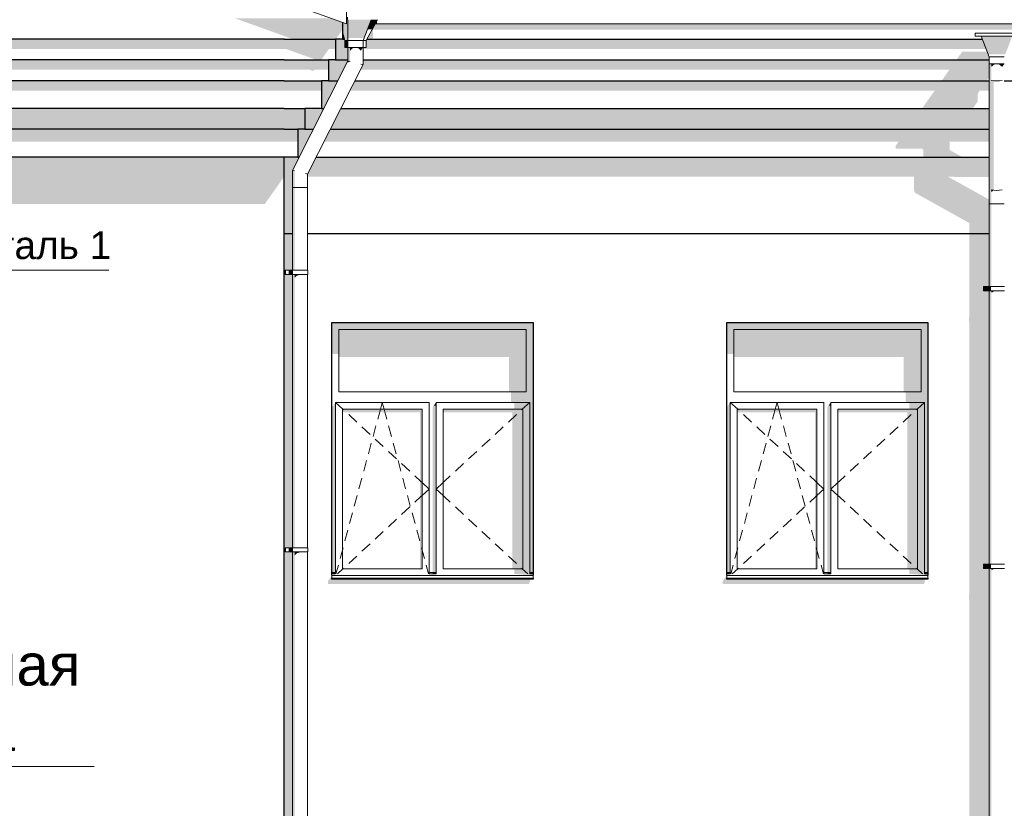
# Model space of a CAD drawing. Header units: millimetres. Extents: x -95523 to 190468, y -7401 to 17692.
# Tile 51 of 139: x -21893 to -14797, y 6750 to 12432. Entities that reach past the tile are written whole.
import ezdxf

# ---------------------------------------------------------------- set-up
doc = ezdxf.new("R2010")
doc.units = ezdxf.units.MM
doc.header["$MEASUREMENT"] = 0
doc.set_wipeout_variables(frame=1)
doc.linetypes.add('Wipeout_Contour', pattern=[1000, 0, -1000])
for name, color, linetype, lineweight in [('Р_Фасад в осях 1-24_2_1 Молдинги_Ном._пера__2', 8, 'Continuous', 15), ('Р_Фасад в осях 1-24_2_1 Молдинги_Ном._пера__21', 7, 'Continuous', 30), ('Р_Фасад в осях 1-24_2_1_Конструктив-парапет_Ном._пера__2', 8, 'Continuous', 15), ('Р_Фасад в осях 1-24_2_1_Конструктив-парапет_Ном._пера__21', 7, 'Continuous', 30), ('Р_Фасад в осях 1-24_2_1_Кровля (плоская)_Ном._пера__1', 7, 'Continuous', 15), ('Р_Фасад в осях 1-24_2_1_Кровля (плоская)_Ном._пера__2', 8, 'Continuous', 15), ('Р_Фасад в осях 1-24_2_1_Кровля (плоская)_Ном._пера__7', 7, 'Continuous', 15), ('Р_Фасад в осях 1-24_2_Аннотация - Выносная Надпись.Фасад фрагмент_Ном._пера__1', 7, 'Continuous', 15), ('Р_Фасад в осях 1-24_2_Конструктив - Стены Несущие_Ном._пера__1', 7, 'Continuous', 15), ('Р_Фасад в осях 1-24_2_Конструктив - Стены Несущие_Ном._пера__2', 8, 'Continuous', 15), ('Р_Фасад в осях 1-24_2_Конструктив - Стены Несущие_Ном._пера__21', 7, 'Continuous', 30), ('Р_Фасад в осях 1-24_2_Новый_1 ВОДОСТОК_Ном._пера__141', 7, 'Continuous', 20), ('Р_Фасад в осях 1-24_2_Новый_1 ВОДОСТОК_Ном._пера__2', 8, 'Continuous', 15), ('Р_Фасад в осях 1-24_2_Новый_Аннотация - Выносная Надпись.Фасад фрагмент_Ном._пера__1', 7, 'Continuous', 15), ('Р_Фасад в осях 1-24_2_Новый_Конструктив - Стены Несущие_Ном._пера__2', 8, 'Continuous', 15), ('Р_Фасад в осях 1-24_2_Новый_Конструктив - Стены Несущие_Ном._пера__21', 7, 'Continuous', 30)]:
    doc.layers.add(name, color=color, linetype=linetype, lineweight=lineweight)
doc.layers.add('Р_Фасад в осях 1-24_2_Аннотация - Выносная Надпись.Фасад фрагмент', color=7, linetype='Continuous')
doc.styles.add('СГЕНЕРИР_СТИЛЬ_1', font='arial.ttf')

msp = doc.modelspace()

# ---------------------------------------------------------------- hatches: boundary and pattern name
at = {"layer": 'Р_Фасад в осях 1-24_2_1 Молдинги_Ном._пера__2', "linetype": 'Continuous', "lineweight": 0, "true_color": 0x3f3f3f}
for points in [[(-19987.3, 12442.5), (-20343, 12442.5), (-19987.3, 12314.8)], [(-19987.3, 12442.5), (-19987.3, 12314.8), (-19925.2, 12292.5), (-19613.9, 12292.5), (-19567.3, 12358.4), (-19567.3, 12412.3), (-19651.5, 12442.5)], [(-19389.5, 12292.5), (-19358.1, 12292.5), (-19346.7, 12300.5), (-19346.7, 12360.4), (-13527.5, 12360.5), (-13525.3, 12364.4), (14965.5, 12364.5), (14914.6, 12292.5), (15061.8, 12292.5), (15061.8, 12377.2), (15052.8, 12377.2), (15052.8, 12386.3), (15052.8, 12377.2), (-13710.8, 12377.2), (-13710.8, 12401.4), (-19330.9, 12401.4)], [(-24997.6, 12221.8), (-19987.3, 12221.8), (-19987.3, 12292.5), (-24997.6, 12292.5)], [(-19987.3, 12292.5), (-19987.3, 12221.8), (-19975.2, 12221.8), (-19754.4, 12142.5), (-19720, 12142.5), (-19663.9, 12221.8), (-19617.3, 12221.8), (-19617.3, 12292.5)], [(-19553.6, 12292.5), (-19617.3, 12292.5), (-19617.3, 12142.5), (-19528, 12142.5), (-19528, 12232), (-19550.8, 12232), (-19550.8, 12282)], [(-19567.3, 12343.5), (-19567.3, 12292.5), (-19553.6, 12292.5)], [(-19418, 12214.8), (-19408.1, 12221.8), (-14929.3, 12221.8), (-14956.3, 12292.5), (-19389.5, 12292.5), (-19395.2, 12282), (-19395.2, 12232), (-19418, 12232)], [(-24997.6, 12142.5), (-24997.6, 12071.8), (-19987.3, 12071.8), (-19987.3, 12142.5)], [(-19987.3, 12142.5), (-19987.3, 12071.8), (-19804.4, 12071.8), (-19777, 12062), (-19770, 12071.8), (-19667.3, 12071.8), (-19667.3, 12142.5)], [(-19667.3, 11992.5), (-19600.3, 11992.5), (-19528, 12135.1), (-19528, 12142.5), (-19667.3, 12142.5)], [(-19436.8, 12071.8), (-15192.5, 12071.8), (-15248.6, 11992.5), (-14924.4, 11992.5), (-14907.2, 12016.8), (-14907.2, 12142.5), (-19418, 12142.5), (-19418, 12108.8)], [(-15142.5, 12142.5), (-14907.2, 12142.5), (-14907.2, 12163.8), (-14922, 12202.6), (-15100, 12202.6)], [(-24997.6, 11992.5), (-24997.6, 11921.8), (-19987.3, 11921.8), (-19987.3, 11992.5)], [(-19987.3, 11992.5), (-19987.3, 11921.8), (-19717.3, 11921.8), (-19717.3, 11992.5)], [(-19600.3, 11992.5), (-19717.3, 11992.5), (-19717.3, 11792.5), (-19701.7, 11792.5), (-19638.1, 11917.9), (-19638.1, 11921.8), (-19636.2, 11921.8)], [(-19477, 11992.5), (-19512.8, 11921.8), (-15298.6, 11921.8), (-15390, 11792.5), (-15022.2, 11792.5), (-15022.2, 11795.6), (-14990, 11841.2), (-14990, 11891.2), (-14982.9, 11909.8), (-14974.4, 11921.8), (-14907.2, 11921.8), (-14907.2, 11992.5)], [(-24997.6, 11792.5), (-24997.6, 11642.5), (-19987.3, 11642.5), (-19987.3, 11792.5)], [(-19987.3, 11792.5), (-19987.3, 11642.5), (-19887.3, 11642.5), (-19837.3, 11642.5), (-19837.3, 11792.5)], [(-19837.3, 11642.5), (-19777.8, 11642.5), (-19701.7, 11792.5), (-19837.3, 11792.5)], [(-19578.4, 11792.5), (-19654.5, 11642.5), (-14907.2, 11642.5), (-14907.2, 11792.5)], [(-24997.6, 11552.1), (-19987.3, 11552.1), (-19987.3, 11642.5), (-24997.6, 11642.5)], [(-19887.3, 11642.5), (-19987.3, 11642.5), (-19987.3, 11552.1), (-19887.3, 11552.1)], [(-19887.3, 11642.5), (-19887.3, 11442.5), (-19879.2, 11442.5), (-19777.8, 11642.5)], [(-19654.5, 11642.5), (-19700.3, 11552.1), (-15560, 11552.1), (-15580, 11523.8), (-15580, 11503.8), (-15394.2, 11503.8), (-15380, 11495.2), (-15380, 11445.2), (-15347.8, 11445.2), (-15347.8, 11442.5), (-15100.5, 11442.5), (-15192.2, 11493.7), (-15192.2, 11552.1), (-14907.2, 11552.1), (-14907.2, 11642.5)]]:
    msp.add_hatch(color=250, dxfattribs=at).paths.add_polyline_path(points)
at = {"layer": 'Р_Фасад в осях 1-24_2_1_Конструктив-парапет_Ном._пера__2', "linetype": 'Continuous', "lineweight": 0, "true_color": 0x3f3f3f}
for points in [[(-19987.3, 10890), (-19928, 10890), (-19928, 11345.8), (-19879.2, 11442.5), (-19987.3, 11442.5)], [(-19818, 11320.1), (-19818, 11301.2), (-15448.6, 11299.9), (-15448.6, 11206.1), (-15442.7, 11186.3), (-15048.7, 10966.5), (-15048.7, 10890), (-14907.2, 10890), (-14907.2, 11135.7), (-15201.4, 11299.8), (-14907.2, 11299.7), (-14907.2, 11442.5), (-19755.9, 11442.5)]]:
    msp.add_hatch(color=250, dxfattribs=at).paths.add_polyline_path(points)
at = {"layer": 'Р_Фасад в осях 1-24_2_1_Кровля (плоская)_Ном._пера__2', "linetype": 'Continuous', "lineweight": 0, "true_color": 0x3f3f3f}
msp.add_hatch(color=250, dxfattribs=at).paths.add_polyline_path([(-19330.9, 12401.4), (-19317.7, 12401.4), (-19317.7, 12425.7)])
at = {"layer": 'Р_Фасад в осях 1-24_2_Конструктив - Стены Несущие_Ном._пера__2', "linetype": 'Continuous', "lineweight": 0, "true_color": 0x3f3f3f}
for points in [[(-19928, 10890), (-19987.3, 10890), (-19987.3, 7550), (-19928, 7550), (-19928, 8596.9), (-19978.9, 8596.9), (-19978.9, 8626.9), (-19928, 8626.9), (-19928, 10596.9), (-19978.9, 10596.9), (-19978.9, 10626.9), (-19928, 10626.9)], [(-14907.2, 10890), (-19818, 10890), (-19818, 10888.4), (-15048.8, 10889.9), (-15048.8, 10296.1), (-15051.7, 10283.6), (-15051.7, 10253.6), (-15048.8, 10245.2), (-15048.8, 8296.1), (-15051.7, 8283.6), (-15051.7, 8253.6), (-15048.8, 8245.2), (-15048.8, 7550), (-14907.2, 7550), (-14907.2, 8478.7), (-14947.2, 8478.7), (-14947.2, 8508.7), (-14907.2, 8508.7), (-14907.2, 10478.7), (-14947.2, 10478.7), (-14947.2, 10508.7), (-14907.2, 10508.7)], [(-18242.2, 10200), (-18192.2, 10200), (-18192.2, 10250), (-19642.2, 10250), (-19642.2, 10200), (-19592.2, 10200)], [(-15397.2, 10200), (-15347.2, 10200), (-15347.2, 10250), (-16797.2, 10250), (-16797.2, 10200), (-16747.2, 10200)], [(-19642.2, 10023.7), (-19592.2, 10023.7), (-19592.2, 10200), (-19642.2, 10200)], [(-18242.2, 10200), (-19592.2, 10200), (-19592.2, 10002.5), (-18367.2, 10002.5), (-18367.2, 9750), (-18242.2, 9750)], [(-18217.2, 9675), (-18217.2, 8450), (-18192.2, 8450), (-18192.2, 10200), (-18242.2, 10200), (-18242.2, 9750), (-18242.2, 9675)], [(-16797.2, 10023.7), (-16747.2, 10023.7), (-16747.2, 10200), (-16797.2, 10200)], [(-15397.2, 10200), (-16747.2, 10200), (-16747.2, 10002.5), (-15522.2, 10002.5), (-15522.2, 9750), (-15397.2, 9750)], [(-15372.2, 9675), (-15372.2, 8450), (-15347.2, 8450), (-15347.2, 10200), (-15397.2, 10200), (-15397.2, 9750), (-15397.2, 9675)], [(-18242.2, 9750), (-18352.2, 9750), (-18352.2, 9675), (-18242.2, 9675)], [(-15397.2, 9750), (-15507.2, 9750), (-15507.2, 9675), (-15397.2, 9675)], [(-19617.2, 9675), (-19642.2, 9639.6), (-19642.2, 8450), (-19617.2, 8450)], [(-18917.2, 9639.6), (-18917.2, 8450), (-18892.2, 8450), (-18892.2, 9650), (-18909.9, 9650)], [(-18909.9, 9650), (-18892.2, 9650), (-18892.2, 9675)], [(-18327.2, 9625), (-18217.2, 9625), (-18217.2, 9675), (-18327.2, 9675)], [(-16772.2, 9675), (-16797.2, 9639.6), (-16797.2, 8450), (-16772.2, 8450)], [(-16072.2, 9639.6), (-16072.2, 8450), (-16047.2, 8450), (-16047.2, 9650), (-16064.9, 9650)], [(-16064.9, 9650), (-16047.2, 9650), (-16047.2, 9675)], [(-15482.2, 9625), (-15372.2, 9625), (-15372.2, 9675), (-15482.2, 9675)], [(-19567.2, 9603.8), (-19007.2, 9603.8), (-19007.2, 8475), (-18992.2, 8475), (-18992.2, 9625), (-19567.2, 9625)], [(-18267.2, 9625), (-18842.2, 9625), (-18842.2, 9603.8), (-18342.2, 9603.8), (-18342.2, 8475), (-18267.2, 8475)], [(-18267.2, 8475), (-18217.2, 8475), (-18217.2, 9625), (-18267.2, 9625)], [(-16722.2, 9603.8), (-16162.2, 9603.8), (-16162.2, 8475), (-16147.2, 8475), (-16147.2, 9625), (-16722.2, 9625)], [(-15422.2, 9625), (-15997.2, 9625), (-15997.2, 9603.8), (-15497.2, 9603.8), (-15497.2, 8475), (-15422.2, 8475)], [(-15422.2, 8475), (-15372.2, 8475), (-15372.2, 9625), (-15422.2, 9625)], [(-19641.2, 8440), (-19617.2, 8440), (-19617.2, 8450), (-19641.2, 8450)], [(-18892.2, 8450), (-18916.2, 8450), (-18916.2, 8440), (-18892.2, 8440)], [(-18327.2, 8475), (-18327.2, 8438.5), (-18217.2, 8438.5), (-18217.2, 8475)], [(-18217.2, 8440), (-18192.2, 8440), (-18192.2, 8450), (-18217.2, 8450)], [(-16796.2, 8440), (-16772.2, 8440), (-16772.2, 8450), (-16796.2, 8450)], [(-16047.2, 8450), (-16071.2, 8450), (-16071.2, 8440), (-16047.2, 8440)], [(-15372.2, 8475), (-15482.2, 8475), (-15482.2, 8438.5), (-15372.2, 8438.5)], [(-15372.2, 8450), (-15372.2, 8440), (-15347.2, 8440), (-15347.2, 8450)], [(-19672.2, 8365.7), (-18222.2, 8365.7), (-18212.2, 8389.8), (-18219.4, 8389.8), (-18212.5, 8400), (-19642.2, 8400), (-19642.2, 8430), (-19672.2, 8385.7)], [(-18192.2, 8408.1), (-19642.2, 8408.1), (-19642.2, 8400), (-18192.2, 8400)], [(-19617.2, 8440), (-19641.2, 8440), (-19617.2, 8438.5)], [(-18892.2, 8440), (-18916.2, 8440), (-18892.2, 8438.5)], [(-18192.2, 8430), (-18192.2, 8440), (-18217.2, 8440), (-18217.2, 8438.5), (-18327.2, 8438.5)], [(-16797.2, 8430), (-16827.2, 8385.7), (-16827.2, 8365.7), (-15377.2, 8365.7), (-15367.2, 8389.8), (-15374.4, 8389.8), (-15367.5, 8400), (-16797.2, 8400)], [(-16797.2, 8400), (-15347.2, 8400), (-15347.2, 8408.1), (-16797.2, 8408.1)], [(-16772.2, 8440), (-16796.2, 8440), (-16772.2, 8438.5)], [(-16047.2, 8440), (-16071.2, 8440), (-16047.2, 8438.5)], [(-15347.2, 8430), (-15347.2, 8440), (-15372.2, 8440), (-15372.2, 8438.5), (-15482.2, 8438.5)], [(-19928, 7550), (-19987.3, 7550), (-19987.3, 3850), (-19928, 3850), (-19928, 4596.9), (-19978.9, 4596.9), (-19978.9, 4626.9), (-19928, 4626.9), (-19928, 6596.9), (-19978.9, 6596.9), (-19978.9, 6626.9), (-19928, 6626.9)], [(-15051.7, 4283.6), (-15051.7, 4253.6), (-15048.8, 4245.2), (-15048.8, 3850), (-14907.2, 3850), (-14907.2, 4478.7), (-14947.2, 4478.7), (-14947.2, 4508.7), (-14907.2, 4508.7), (-14907.2, 6478.7), (-14947.2, 6478.7), (-14947.2, 6508.7), (-14907.2, 6508.7), (-14907.2, 7550), (-15048.8, 7550), (-15048.8, 6296.1), (-15051.7, 6283.6), (-15051.7, 6253.6), (-15048.8, 6245.2), (-15048.8, 4296.1)]]:
    msp.add_hatch(color=250, dxfattribs=at).paths.add_polyline_path(points)
at = {"layer": 'Р_Фасад в осях 1-24_2_Новый_1 ВОДОСТОК_Ном._пера__2', "linetype": 'Continuous', "lineweight": 0, "true_color": 0x3f3f3f}
for points in [[(-19567.3, 12412.3), (-19567.3, 12343.5), (-19550.8, 12282), (-19528, 12282), (-19528, 12432), (-19536.9, 12432), (-19536.9, 12401.4)], [(-19536.9, 12432), (-19528, 12432), (-19528, 12452), (-19536.9, 12452)], [(-19360.8, 12432), (-19528, 12432), (-19528, 12300.6), (-19410.9, 12300.6)], [(-19360.8, 12432), (-19387.2, 12362.7), (-19351.7, 12362.7), (-19314.4, 12432)], [(-19550.8, 12232), (-19528, 12232), (-19528, 12282), (-19550.8, 12282)], [(-14964.4, 12313.8), (-14914.3, 12182.4), (-14790.1, 12182.4), (-14740.1, 12313.8)], [(-19528, 12232), (-19528, 12135.1), (-19523.8, 12134.1), (-19523.8, 12232)], [(-19523.8, 12232), (-19523.8, 12134.1), (-19511.9, 12131.3), (-19511.9, 12232)], [(-19511.9, 12232), (-19511.9, 12209.2), (-19494, 12226), (-19494, 12232)], [(-19494, 12232), (-19494, 12226), (-19473, 12232)], [(-19473, 12232), (-19451.9, 12226), (-19451.9, 12232)], [(-19434.1, 12232), (-19451.9, 12232), (-19451.9, 12226), (-19434.1, 12209.2)], [(-19434.1, 12209.2), (-19422.2, 12226), (-19422.2, 12232), (-19434.1, 12232)], [(-19422.2, 12232), (-19422.2, 12226), (-19418, 12232)], [(-19528, 12135.1), (-19928, 11346.4), (-19923.8, 11345.4), (-19523.8, 12134.1)], [(-19511.9, 12131.3), (-19523.8, 12134.1), (-19529.7, 12122.4)], [(-14907.2, 12113.8), (-14907.2, 12003.8), (-14903, 11998.8), (-14903, 12113.8)], [(-14903, 12113.8), (-14903, 11998.8), (-14891.1, 11994.5), (-14891.1, 12113.8)], [(-14891.1, 12113.8), (-14891.1, 12091), (-14873.3, 12107.9), (-14873.3, 12113.8)], [(-14873.3, 12113.8), (-14873.3, 12107.9), (-14852.2, 12113.8)], [(-14852.2, 12113.8), (-14831.2, 12107.9), (-14831.2, 12113.8)], [(-14813.3, 12113.8), (-14831.2, 12113.8), (-14831.2, 12107.9), (-14813.3, 12091)], [(-14813.3, 12113.8), (-14813.3, 12091), (-14801.4, 12107.9), (-14801.4, 12113.8)], [(-14801.4, 12113.8), (-14801.4, 12107.9), (-14797.2, 12113.8)], [(-14907.2, 11215.1), (-14903, 11210.1), (-14903, 11998.8), (-14907.2, 12003.8)], [(-14903, 11210.1), (-14891.1, 11205.8), (-14891.1, 11994.5), (-14903, 11998.8)], [(-14891.1, 11994.5), (-14891.1, 11205.8), (-14873.3, 11202.9), (-14873.3, 11991.6)], [(-19928, 11346.4), (-19928, 11223.3), (-19923.8, 11223.3), (-19923.8, 11345.4)], [(-19923.8, 11345.4), (-19923.8, 11223.3), (-19911.8, 11223.3), (-19911.8, 11342.6)], [(-19928, 11223.3), (-19928, 496.9), (-19923.8, 496.9), (-19923.8, 596.9), (-19927.9, 596.9), (-19927.9, 626.9), (-19923.8, 626.9), (-19923.8, 2596.9), (-19927.9, 2596.9), (-19927.9, 2626.9), (-19923.8, 2626.9), (-19923.8, 4596.9), (-19927.9, 4596.9), (-19927.9, 4626.9), (-19923.8, 4626.9), (-19923.8, 6596.9), (-19927.9, 6596.9), (-19927.9, 6626.9), (-19923.8, 6626.9), (-19923.8, 8596.9), (-19927.9, 8596.9), (-19927.9, 8626.9), (-19923.8, 8626.9), (-19923.8, 10596.9), (-19927.9, 10596.9), (-19927.9, 10626.9), (-19923.8, 10626.9), (-19923.8, 11223.3)], [(-19911.8, 11223.3), (-19923.8, 11223.3), (-19923.8, 10626.9), (-19911.8, 10626.9)], [(-14907.2, 11215.1), (-14907.2, 11105.1), (-14903, 11105.1), (-14903, 11210.1)], [(-14891.1, 11205.8), (-14903, 11210.1), (-14903, 11105.1), (-14891.1, 11105.1)], [(-14873.3, 11202.9), (-14891.1, 11205.8), (-14891.1, 11189.4)], [(-14903, 11105.1), (-14907.2, 11105.1), (-14907.2, 10508.7), (-14903, 10508.7)], [(-14891.1, 11105.1), (-14903, 11105.1), (-14903, 10508.7), (-14891.1, 10508.7)], [(-19977.5, 10596.9), (-19977.5, 10626.9), (-19978.9, 10626.9), (-19978.9, 10596.9)], [(-19950.7, 10596.9), (-19928, 10596.9), (-19928, 10626.9), (-19950.7, 10626.9)], [(-19923.8, 10596.9), (-19923.8, 8626.9), (-19911.8, 8626.9), (-19911.8, 10596.9)], [(-19911.8, 10596.9), (-19911.8, 10571.3), (-19894, 10588.2), (-19894, 10596.9)], [(-19873, 10596.9), (-19894, 10596.9), (-19894, 10588.2), (-19875.3, 10593.4), (-19873, 10594.5)], [(-19851.9, 10596.9), (-19873, 10596.9), (-19873, 10594.5), (-19852.7, 10594.5)], [(-19851.9, 10594.9), (-19834.1, 10594.9), (-19834.1, 10596.9), (-19851.9, 10596.9)], [(-19834.1, 10594.9), (-19822.1, 10594.8), (-19822.1, 10596.9), (-19834.1, 10596.9)], [(-19822.1, 10596.9), (-19822.1, 10594.8), (-19818, 10594.4), (-19818, 10596.9)], [(-14909.2, 10478.7), (-14909.2, 10508.7), (-14947.2, 10508.7), (-14947.2, 10478.7)], [(-14904.9, 10478.7), (-14904.9, 10508.7), (-14909.2, 10508.7), (-14909.2, 10478.7)], [(-14904.9, 10478.7), (-14892.5, 10478.7), (-14892.5, 10508.7), (-14904.9, 10508.7)], [(-14907.2, 10478.7), (-14907.2, 8508.7), (-14903, 8508.7), (-14903, 10478.7)], [(-14903, 10478.7), (-14903, 8508.7), (-14891.1, 8508.7), (-14891.1, 10478.7)], [(-14891.1, 10478.7), (-14891.1, 10468.3), (-14881.5, 10468.3), (-14873.3, 10475), (-14873.3, 10478.7)], [(-14852.2, 10478.7), (-14873.3, 10478.7), (-14873.3, 10475), (-14854.9, 10475), (-14852.2, 10476.3)], [(-14831.2, 10478.7), (-14852.2, 10478.7), (-14852.2, 10476.3), (-14832.2, 10476.3), (-14831.2, 10476.7)], [(-14813.3, 10478.7), (-14831.2, 10478.7), (-14831.2, 10476.7), (-14813.4, 10476.7)], [(-14813.3, 10478.7), (-14813.3, 10476.7), (-14801.4, 10476.7), (-14801.4, 10478.7)], [(-14801.4, 10476.7), (-14797.2, 10476.4), (-14797.2, 10478.7), (-14801.4, 10478.7)], [(-19977.5, 8596.9), (-19977.5, 8626.9), (-19978.9, 8626.9), (-19978.9, 8596.9)], [(-19950.7, 8596.9), (-19928, 8596.9), (-19928, 8626.9), (-19950.7, 8626.9)], [(-19911.8, 8596.9), (-19923.8, 8596.9), (-19923.8, 6626.9), (-19911.8, 6626.9)], [(-19911.8, 8596.9), (-19911.8, 8571.3), (-19894, 8588.2), (-19894, 8596.9)], [(-19894, 8596.9), (-19894, 8588.2), (-19875.3, 8593.4), (-19873, 8594.5), (-19873, 8596.9)], [(-19851.9, 8596.9), (-19873, 8596.9), (-19873, 8594.5), (-19852.7, 8594.5)], [(-19851.9, 8594.9), (-19834.1, 8594.9), (-19834.1, 8596.9), (-19851.9, 8596.9)], [(-19834.1, 8594.9), (-19822.1, 8594.8), (-19822.1, 8596.9), (-19834.1, 8596.9)], [(-19822.1, 8596.9), (-19822.1, 8594.8), (-19818, 8594.4), (-19818, 8596.9)], [(-14909.2, 8478.7), (-14909.2, 8508.7), (-14947.2, 8508.7), (-14947.2, 8478.7)], [(-14904.9, 8478.7), (-14904.9, 8508.7), (-14909.2, 8508.7), (-14909.2, 8478.7)], [(-14903, 8478.7), (-14907.2, 8478.7), (-14907.2, 6508.7), (-14903, 6508.7)], [(-14904.9, 8508.7), (-14904.9, 8478.7), (-14892.5, 8478.7), (-14892.5, 8508.7)], [(-14903, 6508.7), (-14891.1, 6508.7), (-14891.1, 8478.7), (-14903, 8478.7)], [(-14873.3, 8478.7), (-14891.1, 8478.7), (-14891.1, 8468.3), (-14881.5, 8468.3), (-14873.3, 8475)], [(-14852.2, 8478.7), (-14873.3, 8478.7), (-14873.3, 8475), (-14854.9, 8475), (-14852.2, 8476.3)], [(-14831.2, 8478.7), (-14852.2, 8478.7), (-14852.2, 8476.3), (-14832.2, 8476.3), (-14831.2, 8476.7)], [(-14831.2, 8478.7), (-14831.2, 8476.7), (-14813.4, 8476.7), (-14813.3, 8478.7)], [(-14801.4, 8478.7), (-14813.3, 8478.7), (-14813.3, 8476.7), (-14801.4, 8476.7)], [(-14801.4, 8476.7), (-14797.2, 8476.4), (-14797.2, 8478.7), (-14801.4, 8478.7)]]:
    msp.add_hatch(color=250, dxfattribs=at).paths.add_polyline_path(points)
at = {"layer": 'Р_Фасад в осях 1-24_2_Новый_Конструктив - Стены Несущие_Ном._пера__2', "linetype": 'Continuous', "lineweight": 0, "true_color": 0x3f3f3f}
msp.add_hatch(color=250, dxfattribs=at).paths.add_polyline_path([(-22577.2, 11442.5), (-22577.2, 11103.1), (-20127.3, 11103.1), (-19987.3, 11301.2), (-19987.3, 11442.5)])

# ---------------------------------------------------------------- linework, layer by layer
at = {"layer": 'Р_Фасад в осях 1-24_2_1 Молдинги_Ном._пера__21', "color": 7, "linetype": 'Continuous', "lineweight": 30}
for p, q in [((-19567.3, 12412.3), (-19567.3, 12292.5)), ((-19987.3, 12292.5), (-24997.6, 12292.5)), ((-19987.3, 12292.5), (-19617.3, 12292.5)), ((-19567.3, 12292.5), (-19617.3, 12292.5)), ((-19617.3, 12292.5), (-19617.3, 12142.5)), ((-19567.3, 12292.5), (-19553.6, 12292.5)), ((-19389.5, 12292.5), (-14956.3, 12292.5)), ((-19987.3, 12142.5), (-24997.6, 12142.5)), ((-19987.3, 12142.5), (-19667.3, 12142.5)), ((-19667.3, 12142.5), (-19667.3, 11992.5)), ((-19617.3, 12142.5), (-19667.3, 12142.5)), ((-19617.3, 12142.5), (-19528, 12142.5)), ((-19418, 12142.5), (-14907.2, 12142.5)), ((-19987.3, 11992.5), (-24997.6, 11992.5)), ((-19987.3, 11992.5), (-19717.3, 11992.5)), ((-19717.3, 11992.5), (-19717.3, 11792.5)), ((-19667.3, 11992.5), (-19717.3, 11992.5)), ((-19667.3, 11992.5), (-19600.3, 11992.5)), ((-19477, 11992.5), (-14907.2, 11992.5)), ((-14797.3, 11992.5), (15161.8, 11992.5)), ((-19987.3, 11792.5), (-24997.6, 11792.5)), ((-19987.3, 11792.5), (-19837.3, 11792.5)), ((-19837.3, 11792.5), (-19837.3, 11642.5)), ((-19717.3, 11792.5), (-19837.3, 11792.5)), ((-19717.3, 11792.5), (-19701.7, 11792.5)), ((-19578.4, 11792.5), (-14907.2, 11792.5)), ((-19987.3, 11642.5), (-24997.6, 11642.5)), ((-19987.3, 11642.5), (-19887.3, 11642.5)), ((-19887.3, 11642.5), (-19887.3, 11442.5)), ((-19837.3, 11642.5), (-19887.3, 11642.5)), ((-19837.3, 11642.5), (-19777.8, 11642.5)), ((-19654.5, 11642.5), (-14907.2, 11642.5)), ((-19987.3, 11442.5), (-24997.6, 11442.5)), ((-19887.3, 11442.5), (-19987.3, 11442.5)), ((-19887.3, 11442.5), (-19879.2, 11442.5)), ((-19755.9, 11442.5), (-14907.2, 11442.5))]:
    msp.add_line(p, q, dxfattribs=at)
at = {"layer": 'Р_Фасад в осях 1-24_2_1_Конструктив-парапет_Ном._пера__21', "color": 7, "linetype": 'Continuous', "lineweight": 30}
for p, q in [((-19928, 10890), (-19987.3, 10890)), ((-14907.2, 10890), (-19818, 10890))]:
    msp.add_line(p, q, dxfattribs=at)
at = {"layer": 'Р_Фасад в осях 1-24_2_1_Кровля (плоская)_Ном._пера__1', "color": 7, "linetype": 'Continuous', "lineweight": 15}
for q in [(-32067.2, 16900.2), (-19536.9, 12501.2)]:
    msp.add_line((-19536.9, 12401.4), q, dxfattribs=at)
at = {"layer": 'Р_Фасад в осях 1-24_2_1_Кровля (плоская)_Ном._пера__7', "color": 7, "linetype": 'Continuous', "lineweight": 15}
msp.add_line((-13498.6, 12401.4), (-19330.9, 12401.4), dxfattribs=at)
at = {"layer": 'Р_Фасад в осях 1-24_2_Конструктив - Стены Несущие_Ном._пера__1', "color": 7, "linetype": 'Continuous', "lineweight": 15}
for p, q in [((-19592.2, 9750), (-19592.2, 10200)), ((-19592.2, 10200), (-18242.2, 10200)), ((-18242.2, 10200), (-18242.2, 9750)), ((-16747.2, 9750), (-16747.2, 10200)), ((-16747.2, 10200), (-15397.2, 10200)), ((-15397.2, 10200), (-15397.2, 9750)), ((-18242.2, 9750), (-19592.2, 9750)), ((-15397.2, 9750), (-16747.2, 9750)), ((-19617.2, 9675), (-19617.2, 9625)), ((-18942.2, 9675), (-19617.2, 9675)), ((-19617.2, 9675), (-19563.2, 9625)), ((-19293.2, 9625), (-19279.7, 9675)), ((-19266.2, 9625), (-19279.7, 9675)), ((-18942.2, 9625), (-18942.2, 9675)), ((-18892.2, 9675), (-18892.2, 9625)), ((-18217.2, 9675), (-18892.2, 9675)), ((-18217.2, 9675), (-18271.2, 9625)), ((-18217.2, 9625), (-18217.2, 9675)), ((-16772.2, 9675), (-16772.2, 9625)), ((-16097.2, 9675), (-16772.2, 9675)), ((-16772.2, 9675), (-16718.2, 9625)), ((-16448.2, 9625), (-16434.7, 9675)), ((-16421.2, 9625), (-16434.7, 9675)), ((-16097.2, 9625), (-16097.2, 9675)), ((-16047.2, 9675), (-16047.2, 9625)), ((-15372.2, 9675), (-16047.2, 9675)), ((-15372.2, 9675), (-15426.2, 9625)), ((-15372.2, 9625), (-15372.2, 9675)), ((-19617.2, 9625), (-19617.2, 8475)), ((-19567.2, 8475), (-19567.2, 9625)), ((-19567.2, 9625), (-18992.2, 9625)), ((-19563.2, 9625), (-19558.5, 9620.6)), ((-19521.8, 9586.7), (-19463.1, 9532.3)), ((-19312.2, 9554.6), (-19300.5, 9597.8)), ((-19300.5, 9597.8), (-19293.2, 9625)), ((-19258.8, 9597.8), (-19266.2, 9625)), ((-19247.2, 9554.6), (-19258.8, 9597.8)), ((-18992.2, 9625), (-18992.2, 8475)), ((-18942.2, 8475), (-18942.2, 9625)), ((-18892.2, 9625), (-18892.2, 8475)), ((-18842.2, 8475), (-18842.2, 9625)), ((-18842.2, 9625), (-18267.2, 9625)), ((-18312.6, 9586.7), (-18371.3, 9532.3)), ((-18271.2, 9625), (-18275.9, 9620.6)), ((-18267.2, 9625), (-18267.2, 8475)), ((-18217.2, 8475), (-18217.2, 9625)), ((-16772.2, 9625), (-16772.2, 8475)), ((-16722.2, 8475), (-16722.2, 9625)), ((-16722.2, 9625), (-16147.2, 9625)), ((-16718.2, 9625), (-16713.5, 9620.6)), ((-16676.8, 9586.7), (-16618.1, 9532.3)), ((-16467.2, 9554.6), (-16455.5, 9597.8)), ((-16455.5, 9597.8), (-16448.2, 9625)), ((-16413.8, 9597.8), (-16421.2, 9625)), ((-16402.2, 9554.6), (-16413.8, 9597.8)), ((-16147.2, 9625), (-16147.2, 8475)), ((-16097.2, 8475), (-16097.2, 9625)), ((-16047.2, 9625), (-16047.2, 8475)), ((-15997.2, 8475), (-15997.2, 9625)), ((-15997.2, 9625), (-15422.2, 9625)), ((-15467.6, 9586.7), (-15526.3, 9532.3)), ((-15426.2, 9625), (-15430.9, 9620.6)), ((-15422.2, 9625), (-15422.2, 8475)), ((-15372.2, 8475), (-15372.2, 9625)), ((-19426.4, 9498.4), (-19367.7, 9444)), ((-19346.1, 9429), (-19325.2, 9506.3)), ((-19213.3, 9429), (-19234.1, 9506.3)), ((-18408, 9498.4), (-18466.7, 9444)), ((-16581.4, 9498.4), (-16522.7, 9444)), ((-16501.1, 9429), (-16480.2, 9506.3)), ((-16368.3, 9429), (-16389.1, 9506.3)), ((-15563, 9498.4), (-15621.7, 9444)), ((-19380, 9303.5), (-19359.1, 9380.8)), ((-19331, 9410), (-19272.3, 9355.7)), ((-19179.4, 9303.5), (-19200.2, 9380.8)), ((-18503.3, 9410), (-18562, 9355.7)), ((-16535, 9303.5), (-16514.1, 9380.8)), ((-16486, 9410), (-16427.3, 9355.7)), ((-16334.4, 9303.5), (-16355.2, 9380.8)), ((-15658.3, 9410), (-15717, 9355.7)), ((-19235.6, 9321.7), (-19176.9, 9267.4)), ((-18598.7, 9321.7), (-18657.4, 9267.4)), ((-16390.6, 9321.7), (-16331.9, 9267.4)), ((-15753.7, 9321.7), (-15812.4, 9267.4)), ((-19413.9, 9178), (-19393, 9255.3)), ((-19145.5, 9178), (-19166.4, 9255.3)), ((-19140.2, 9233.4), (-19081.5, 9179)), ((-18694.1, 9233.4), (-18752.8, 9179)), ((-16568.9, 9178), (-16548, 9255.3)), ((-16300.5, 9178), (-16321.4, 9255.3)), ((-16295.2, 9233.4), (-16236.5, 9179)), ((-15849.1, 9233.4), (-15907.8, 9179)), ((-19447.7, 9052.5), (-19426.9, 9129.8)), ((-19111.6, 9052.5), (-19132.5, 9129.8)), ((-19044.8, 9145.1), (-19000.9, 9104.4)), ((-19000.9, 9104.4), (-18992.2, 9096.3)), ((-18992.2, 9096.3), (-18942.2, 9050)), ((-18842.2, 9096.3), (-18892.2, 9050)), ((-18833.5, 9104.4), (-18842.2, 9096.3)), ((-18789.5, 9145.1), (-18833.5, 9104.4)), ((-16602.7, 9052.5), (-16581.9, 9129.8)), ((-16266.6, 9052.5), (-16287.5, 9129.8)), ((-16199.8, 9145.1), (-16155.9, 9104.4)), ((-16155.9, 9104.4), (-16147.2, 9096.3)), ((-16147.2, 9096.3), (-16097.2, 9050)), ((-15997.2, 9096.3), (-16047.2, 9050)), ((-15988.5, 9104.4), (-15997.2, 9096.3)), ((-15944.5, 9145.1), (-15988.5, 9104.4)), ((-18992.2, 9003.7), (-18942.2, 9050)), ((-18842.2, 9003.7), (-18892.2, 9050)), ((-16147.2, 9003.7), (-16097.2, 9050)), ((-15997.2, 9003.7), (-16047.2, 9050)), ((-19481.6, 8927), (-19460.8, 9004.3)), ((-19077.7, 8927), (-19098.6, 9004.3)), ((-19044.8, 8954.9), (-19000.9, 8995.6)), ((-19000.9, 8995.6), (-18992.2, 9003.7)), ((-18833.5, 8995.6), (-18842.2, 9003.7)), ((-18789.5, 8954.9), (-18833.5, 8995.6)), ((-16636.6, 8927), (-16615.8, 9004.3)), ((-16232.7, 8927), (-16253.6, 9004.3)), ((-16199.8, 8954.9), (-16155.9, 8995.6)), ((-16155.9, 8995.6), (-16147.2, 9003.7)), ((-15988.5, 8995.6), (-15997.2, 9003.7)), ((-15944.5, 8954.9), (-15988.5, 8995.6)), ((-19515.5, 8801.5), (-19494.7, 8878.8)), ((-19140.2, 8866.6), (-19081.5, 8921)), ((-19043.8, 8801.5), (-19064.7, 8878.8)), ((-18694.1, 8866.6), (-18752.8, 8921)), ((-16670.5, 8801.5), (-16649.7, 8878.8)), ((-16295.2, 8866.6), (-16236.5, 8921)), ((-16198.8, 8801.5), (-16219.7, 8878.8)), ((-15849.1, 8866.6), (-15907.8, 8921)), ((-19235.6, 8778.3), (-19176.9, 8832.6)), ((-18598.7, 8778.3), (-18657.4, 8832.6)), ((-16390.6, 8778.3), (-16331.9, 8832.6)), ((-15753.7, 8778.3), (-15812.4, 8832.6)), ((-19549.4, 8676), (-19528.6, 8753.2)), ((-19331, 8690), (-19272.3, 8744.3)), ((-19010, 8676), (-19030.8, 8753.2)), ((-18503.3, 8690), (-18562, 8744.3)), ((-16704.4, 8676), (-16683.6, 8753.2)), ((-16486, 8690), (-16427.3, 8744.3)), ((-16165, 8676), (-16185.8, 8753.2)), ((-15658.3, 8690), (-15717, 8744.3)), ((-19583.3, 8550.5), (-19567.2, 8610.2)), ((-19567.2, 8610.2), (-19562.4, 8627.7)), ((-19426.4, 8601.6), (-19367.7, 8656)), ((-18992.2, 8610.2), (-18996.9, 8627.7)), ((-18976.1, 8550.5), (-18992.2, 8610.2)), ((-18408, 8601.6), (-18466.7, 8656)), ((-16738.3, 8550.5), (-16722.2, 8610.2)), ((-16722.2, 8610.2), (-16717.4, 8627.7)), ((-16581.4, 8601.6), (-16522.7, 8656)), ((-16147.2, 8610.2), (-16151.9, 8627.7)), ((-16131.1, 8550.5), (-16147.2, 8610.2)), ((-15563, 8601.6), (-15621.7, 8656)), ((-19521.8, 8513.3), (-19463.1, 8567.7)), ((-18312.6, 8513.3), (-18371.3, 8567.7)), ((-16676.8, 8513.3), (-16618.1, 8567.7)), ((-15467.6, 8513.3), (-15526.3, 8567.7)), ((-19642.2, 8450), (-19617.2, 8450)), ((-19617.2, 8475), (-19617.2, 8438.5)), ((-19613.5, 8438.5), (-19596.3, 8502.2)), ((-19602.6, 8438.5), (-19563.2, 8475)), ((-18992.2, 8475), (-19567.2, 8475)), ((-19563.2, 8475), (-19558.5, 8479.4)), ((-18945.8, 8438.5), (-18963, 8502.2)), ((-18942.2, 8438.5), (-18942.2, 8475)), ((-18942.2, 8450), (-18892.2, 8450)), ((-18892.2, 8475), (-18892.2, 8438.5)), ((-18267.2, 8475), (-18842.2, 8475)), ((-18271.2, 8475), (-18275.9, 8479.4)), ((-18231.8, 8438.5), (-18271.2, 8475)), ((-18217.2, 8438.5), (-18217.2, 8475)), ((-18217.2, 8450), (-18192.2, 8450)), ((-16797.2, 8450), (-16772.2, 8450)), ((-16772.2, 8475), (-16772.2, 8438.5)), ((-16768.5, 8438.5), (-16751.3, 8502.2)), ((-16757.6, 8438.5), (-16718.2, 8475)), ((-16147.2, 8475), (-16722.2, 8475)), ((-16718.2, 8475), (-16713.5, 8479.4)), ((-16100.8, 8438.5), (-16118, 8502.2)), ((-16097.2, 8438.5), (-16097.2, 8475)), ((-16097.2, 8450), (-16047.2, 8450)), ((-16047.2, 8475), (-16047.2, 8438.5)), ((-15422.2, 8475), (-15997.2, 8475)), ((-15426.2, 8475), (-15430.9, 8479.4)), ((-15386.8, 8438.5), (-15426.2, 8475)), ((-15372.2, 8438.5), (-15372.2, 8475)), ((-15372.2, 8450), (-15347.2, 8450)), ((-19642.2, 8440), (-19617.2, 8440)), ((-19642.2, 8430), (-19642.2, 8428.1)), ((-19642.2, 8428.1), (-19642.2, 8408.1)), ((-19642.2, 8428.1), (-18192.2, 8428.1)), ((-19642.2, 8408.1), (-18192.2, 8408.1)), ((-18942.2, 8440), (-18892.2, 8440)), ((-18217.2, 8440), (-18192.2, 8440)), ((-18192.2, 8430), (-18192.2, 8428.1)), ((-18192.2, 8428.1), (-18192.2, 8408.1)), ((-16797.2, 8440), (-16772.2, 8440)), ((-16797.2, 8430), (-16797.2, 8428.1)), ((-16797.2, 8428.1), (-16797.2, 8408.1)), ((-16797.2, 8428.1), (-15347.2, 8428.1)), ((-16797.2, 8408.1), (-15347.2, 8408.1)), ((-16097.2, 8440), (-16047.2, 8440)), ((-15372.2, 8440), (-15347.2, 8440)), ((-15347.2, 8430), (-15347.2, 8428.1)), ((-15347.2, 8428.1), (-15347.2, 8408.1))]:
    msp.add_line(p, q, dxfattribs=at)
at = {"layer": 'Р_Фасад в осях 1-24_2_Конструктив - Стены Несущие_Ном._пера__21', "color": 7, "linetype": 'Continuous', "lineweight": 30}
for p, q in [((-19642.2, 8430), (-19642.2, 10250)), ((-19642.2, 10250), (-18192.2, 10250)), ((-18192.2, 10250), (-18192.2, 8430)), ((-16797.2, 10250), (-15347.2, 10250)), ((-16797.2, 8430), (-16797.2, 10250)), ((-15347.2, 10250), (-15347.2, 8430)), ((-19642.2, 8400), (-19642.2, 8408.1)), ((-18192.2, 8400), (-19642.2, 8400)), ((-18192.2, 8408.1), (-18192.2, 8400)), ((-16797.2, 8400), (-16797.2, 8408.1)), ((-15347.2, 8400), (-16797.2, 8400)), ((-15347.2, 8408.1), (-15347.2, 8400))]:
    msp.add_line(p, q, dxfattribs=at)
at = {"layer": 'Р_Фасад в осях 1-24_2_Новый_1 ВОДОСТОК_Ном._пера__141', "color": 7, "linetype": 'Continuous', "lineweight": 20}
for p, q in [((-19528, 12432), (-19528, 12282)), ((-19360.8, 12432), (-19418, 12282)), ((-19314.4, 12432), (-19395.2, 12282)), ((-19567.3, 12343.5), (-19550.8, 12282)), ((-19550.8, 12282), (-19550.8, 12232)), ((-19550.8, 12282), (-19528, 12282)), ((-19528, 12282), (-19528, 12232)), ((-19528, 12282), (-19418, 12282)), ((-19418, 12282), (-19418, 12232)), ((-19395.2, 12282), (-19418, 12282)), ((-19395.2, 12282), (-19395.2, 12232)), ((-14697.2, 12333.8), (-15007.2, 12333.8)), ((-15007.2, 12313.8), (-15007.2, 12333.8)), ((-14697.2, 12313.8), (-15007.2, 12313.8)), ((-14907.2, 12163.8), (-14964.4, 12313.8)), ((-19550.8, 12232), (-19528, 12232)), ((-19528, 12232), (-19528, 12135.1)), ((-19528, 12232), (-19418, 12232)), ((-19418, 12232), (-19418, 12108.8)), ((-19395.2, 12232), (-19418, 12232)), ((-19528, 12135.1), (-19928, 11346.4)), ((-19528, 12135.1), (-19523.8, 12134.1)), ((-19528, 12135.1), (-19528, 12135.1)), ((-19523.8, 12134.1), (-19511.9, 12131.3)), ((-14797.2, 12163.8), (-14907.2, 12163.8)), ((-14907.2, 12113.8), (-14907.2, 12163.8)), ((-19418, 12108.8), (-19818, 11320.1)), ((-19434.1, 12112.7), (-19422.2, 12109.8)), ((-19422.2, 12109.8), (-19418, 12108.8)), ((-14907.2, 12113.8), (-14907.2, 12003.8)), ((-14797.2, 12113.8), (-14907.2, 12113.8)), ((-14907.2, 12003.8), (-14907.2, 11215.1)), ((-14891.1, 11994.5), (-14873.3, 11991.6)), ((-14873.3, 11991.6), (-14852.2, 11990.6)), ((-14852.2, 11990.6), (-14831.2, 11991.6)), ((-14831.2, 11991.6), (-14813.3, 11994.5)), ((-19928, 11346.4), (-19923.8, 11345.4)), ((-19928, 11346.4), (-19928, 11223.3)), ((-19923.8, 11345.4), (-19911.8, 11342.6)), ((-19834.1, 11324), (-19822.1, 11321.1)), ((-19822.1, 11321.1), (-19818, 11320.1)), ((-19818, 11320.1), (-19818, 11223.3)), ((-19928, 11223.3), (-19928, 496.9)), ((-19928, 11223.3), (-19923.8, 11223.3)), ((-19923.8, 11223.3), (-19911.8, 11223.3)), ((-19911.8, 11223.3), (-19894, 11223.3)), ((-19894, 11223.3), (-19873, 11223.3)), ((-19873, 11223.3), (-19851.9, 11223.3)), ((-19851.9, 11223.3), (-19834.1, 11223.3)), ((-19834.1, 11223.3), (-19822.1, 11223.3)), ((-19822.1, 11223.3), (-19818, 11223.3)), ((-19818, 11223.3), (-19818, 10626.9)), ((-14907.2, 11215.1), (-14907.2, 11105.1)), ((-14891.1, 11205.8), (-14873.3, 11202.9)), ((-14873.3, 11202.9), (-14852.2, 11201.9)), ((-14852.2, 11201.9), (-14831.2, 11202.9)), ((-14831.2, 11202.9), (-14813.3, 11205.8)), ((-14907.2, 11105.1), (-14907.2, 10508.7)), ((-14907.2, 11105.1), (-14903, 11105.1)), ((-14903, 11105.1), (-14891.1, 11105.1)), ((-14891.1, 11105.1), (-14873.3, 11105.1)), ((-14873.3, 11105.1), (-14852.2, 11105.1)), ((-14852.2, 11105.1), (-14831.2, 11105.1)), ((-14831.2, 11105.1), (-14813.3, 11105.1)), ((-14813.3, 11105.1), (-14801.4, 11105.1)), ((-14801.4, 11105.1), (-14797.2, 11105.1)), ((-19977.5, 10626.9), (-19978.9, 10626.9)), ((-19978.9, 10596.9), (-19978.9, 10626.9)), ((-19977.5, 10596.9), (-19978.9, 10596.9)), ((-19950.7, 10626.9), (-19977.5, 10626.9)), ((-19977.5, 10596.9), (-19977.5, 10626.9)), ((-19950.7, 10596.9), (-19977.5, 10596.9)), ((-19928, 10626.9), (-19950.7, 10626.9)), ((-19950.7, 10596.9), (-19950.7, 10626.9)), ((-19928, 10596.9), (-19950.7, 10596.9)), ((-19925.9, 10626.9), (-19927.9, 10626.9)), ((-19927.9, 10596.9), (-19927.9, 10626.9)), ((-19925.9, 10596.9), (-19927.9, 10596.9)), ((-19872.9, 10626.9), (-19925.9, 10626.9)), ((-19925.9, 10596.9), (-19925.9, 10626.9)), ((-19872.9, 10596.9), (-19925.9, 10596.9)), ((-19851, 10626.9), (-19872.9, 10626.9)), ((-19851, 10596.9), (-19872.9, 10596.9)), ((-19832.5, 10626.9), (-19851, 10626.9)), ((-19832.5, 10596.9), (-19851, 10596.9)), ((-19820.2, 10626.9), (-19832.5, 10626.9)), ((-19820.2, 10596.9), (-19832.5, 10596.9)), ((-19815.9, 10626.9), (-19820.2, 10626.9)), ((-19815.9, 10596.9), (-19820.2, 10596.9)), ((-19818, 10596.9), (-19818, 8626.9)), ((-19815.9, 10596.9), (-19815.9, 10626.9)), ((-14909.2, 10508.7), (-14947.2, 10508.7)), ((-14947.2, 10478.7), (-14947.2, 10508.7)), ((-14904.9, 10508.7), (-14909.2, 10508.7)), ((-14909.2, 10478.7), (-14909.2, 10508.7)), ((-14892.5, 10508.7), (-14904.9, 10508.7)), ((-14874, 10508.7), (-14892.5, 10508.7)), ((-14852.2, 10508.7), (-14874, 10508.7)), ((-14830.4, 10508.7), (-14852.2, 10508.7)), ((-14811.9, 10508.7), (-14830.4, 10508.7)), ((-14799.6, 10508.7), (-14811.9, 10508.7)), ((-14795.2, 10508.7), (-14799.6, 10508.7)), ((-14909.2, 10478.7), (-14947.2, 10478.7)), ((-14904.9, 10478.7), (-14909.2, 10478.7)), ((-14907.2, 10478.7), (-14907.2, 8508.7)), ((-14892.5, 10478.7), (-14904.9, 10478.7)), ((-14874, 10478.7), (-14892.5, 10478.7)), ((-14852.2, 10478.7), (-14874, 10478.7)), ((-14830.4, 10478.7), (-14852.2, 10478.7)), ((-14811.9, 10478.7), (-14830.4, 10478.7)), ((-14799.6, 10478.7), (-14811.9, 10478.7)), ((-14795.2, 10478.7), (-14799.6, 10478.7)), ((-19977.5, 8626.9), (-19978.9, 8626.9)), ((-19978.9, 8596.9), (-19978.9, 8626.9)), ((-19977.5, 8596.9), (-19978.9, 8596.9)), ((-19950.7, 8626.9), (-19977.5, 8626.9)), ((-19977.5, 8596.9), (-19977.5, 8626.9)), ((-19950.7, 8596.9), (-19977.5, 8596.9)), ((-19928, 8626.9), (-19950.7, 8626.9)), ((-19950.7, 8596.9), (-19950.7, 8626.9)), ((-19928, 8596.9), (-19950.7, 8596.9)), ((-19925.9, 8626.9), (-19927.9, 8626.9)), ((-19927.9, 8596.9), (-19927.9, 8626.9)), ((-19925.9, 8596.9), (-19927.9, 8596.9)), ((-19872.9, 8626.9), (-19925.9, 8626.9)), ((-19925.9, 8596.9), (-19925.9, 8626.9)), ((-19872.9, 8596.9), (-19925.9, 8596.9)), ((-19851, 8626.9), (-19872.9, 8626.9)), ((-19851, 8596.9), (-19872.9, 8596.9)), ((-19832.5, 8626.9), (-19851, 8626.9)), ((-19832.5, 8596.9), (-19851, 8596.9)), ((-19820.2, 8626.9), (-19832.5, 8626.9)), ((-19820.2, 8596.9), (-19832.5, 8596.9)), ((-19815.9, 8626.9), (-19820.2, 8626.9)), ((-19815.9, 8596.9), (-19820.2, 8596.9)), ((-19818, 8596.9), (-19818, 6626.9)), ((-19815.9, 8596.9), (-19815.9, 8626.9)), ((-14909.2, 8508.7), (-14947.2, 8508.7)), ((-14947.2, 8478.7), (-14947.2, 8508.7)), ((-14909.2, 8478.7), (-14947.2, 8478.7)), ((-14904.9, 8508.7), (-14909.2, 8508.7)), ((-14909.2, 8478.7), (-14909.2, 8508.7)), ((-14904.9, 8478.7), (-14909.2, 8478.7)), ((-14907.2, 8478.7), (-14907.2, 6508.7)), ((-14892.5, 8508.7), (-14904.9, 8508.7)), ((-14892.5, 8478.7), (-14904.9, 8478.7)), ((-14874, 8508.7), (-14892.5, 8508.7)), ((-14874, 8478.7), (-14892.5, 8478.7)), ((-14852.2, 8508.7), (-14874, 8508.7)), ((-14852.2, 8478.7), (-14874, 8478.7)), ((-14830.4, 8508.7), (-14852.2, 8508.7)), ((-14830.4, 8478.7), (-14852.2, 8478.7)), ((-14811.9, 8508.7), (-14830.4, 8508.7)), ((-14811.9, 8478.7), (-14830.4, 8478.7)), ((-14799.6, 8508.7), (-14811.9, 8508.7)), ((-14799.6, 8478.7), (-14811.9, 8478.7)), ((-14795.2, 8508.7), (-14799.6, 8508.7)), ((-14795.2, 8478.7), (-14799.6, 8478.7))]:
    msp.add_line(p, q, dxfattribs=at)
at = {"layer": 'Р_Фасад в осях 1-24_2_Новый_Аннотация - Выносная Надпись.Фасад фрагмент_Ном._пера__1', "color": 7, "linetype": 'Continuous', "lineweight": 15}
for p in [(-28916.8, 7052.4), (-24295.9, 7052.4)]:
    msp.add_line(p, (-21355.2, 7052.4), dxfattribs=at)
at = {"layer": 'Р_Фасад в осях 1-24_2_Новый_Конструктив - Стены Несущие_Ном._пера__21', "color": 7, "linetype": 'Continuous', "lineweight": 30}
for p, q in [((-19987.3, 7550), (-19987.3, 11442.5)), ((-19987.3, 3850), (-19987.3, 7550))]:
    msp.add_line(p, q, dxfattribs=at)

# ---------------------------------------------------------------- texts
at = {"layer": 'Р_Фасад в осях 1-24_2_Аннотация - Выносная Надпись.Фасад фрагмент_Ном._пера__1', "color": 7, "linetype": 'Continuous', "lineweight": 15, "insert": (-22825.6, 7073.5), "char_height": 300, "width": 2940.716, "attachment_point": 8, "line_spacing_factor": 0.940343, "style": 'СГЕНЕРИР_СТИЛЬ_1'}
msp.add_mtext('\\A1;Декоративная пилястра', dxfattribs=at)

# ---------------------------------------------------------------- wipeouts: each hides what was drawn before it
at = {"color": 254, "linetype": 'Wipeout_Contour', "lineweight": 0, "ltscale": 97357.902975}
msp.add_wipeout([(-22386.2, 10626.7), (-21250.2, 10626.7), (-21250.2, 10941), (-22386.2, 10941)], dxfattribs=at).dxf.layer = 'Р_Фасад в осях 1-24_2_Аннотация - Выносная Надпись.Фасад фрагмент'

# ---------------------------------------------------------------- next in the draw order: linework, layer by layer
at = {"layer": 'Р_Фасад в осях 1-24_2_Аннотация - Выносная Надпись.Фасад фрагмент_Ном._пера__1', "color": 7, "linetype": 'Continuous', "lineweight": 15}
msp.add_line((-22386.2, 10626.7), (-21250.2, 10626.7), dxfattribs=at)

# ---------------------------------------------------------------- next in the draw order: texts
at = {"layer": 'Р_Фасад в осях 1-24_2_Аннотация - Выносная Надпись.Фасад фрагмент_Ном._пера__1', "color": 7, "linetype": 'Continuous', "lineweight": 15, "insert": (-21818.2, 10649.4), "char_height": 200, "attachment_point": 8, "style": 'СГЕНЕРИР_СТИЛЬ_1'}
msp.add_mtext('\\A1;Деталь 1', dxfattribs=at)

doc.saveas('drawing.dxf')
